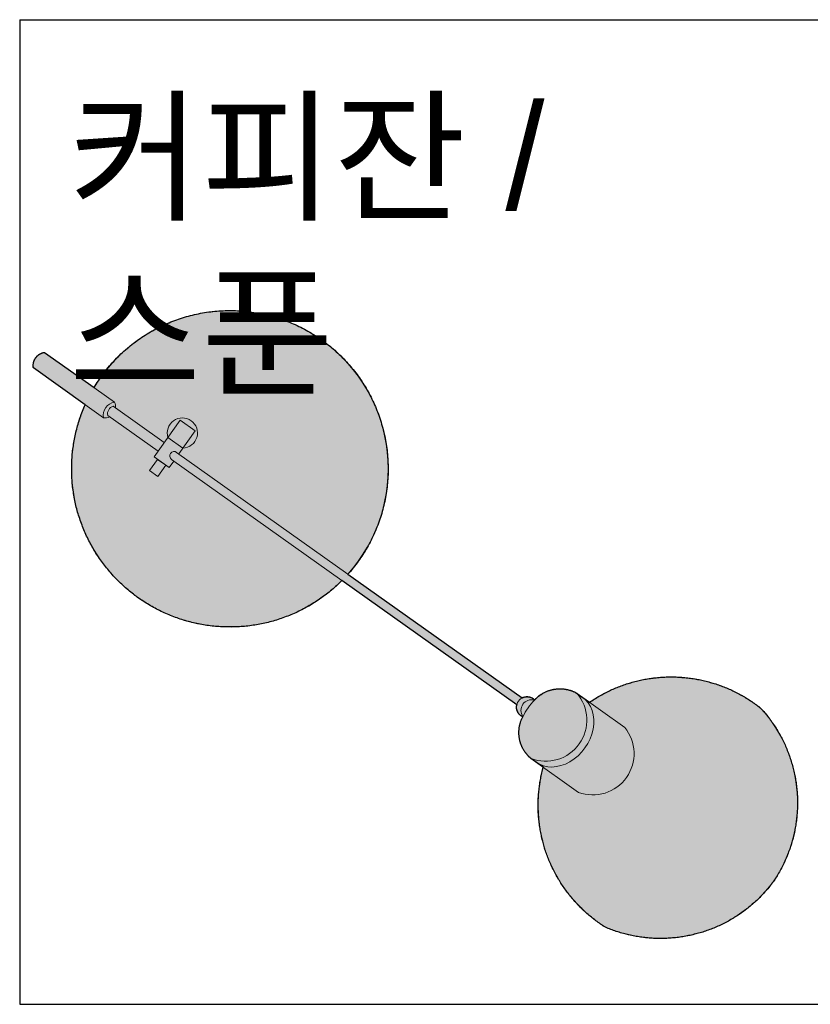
# Model space of a CAD drawing. Header units: millimetres. Extents: x 488786 to 747986, y 25193 to 95000.
# Tile 44 of 127: x 554300 to 555424, y 91100 to 92500. Entities that reach past the tile are written whole.
import ezdxf

# ---------------------------------------------------------------- set-up
doc = ezdxf.new("R2010")
doc.units = ezdxf.units.MM
for name, color, linetype in [('10. ETC', 251, 'Continuous'), ('13. TXT2', 43, 'Continuous'), ('25. 255', 255, 'Continuous'), ('6. FUR1', 181, 'Continuous')]:
    doc.layers.add(name, color=color, linetype=linetype)
doc.layers.add('7. FUR2', color=241, linetype='Continuous', lineweight=5)
doc.styles.add('YUHIHA_TEXT', font='Pretendard-Regular.ttf')

# ---------------------------------------------------------------- blocks, each defined once
blk = doc.blocks.new('YUHIHA_Accessory_CoffeeCup_Spoon_A_Plan')
at = {"layer": '25. 255', "transparency": 33554687}
blk.add_hatch(color=256, dxfattribs=at).paths.add_polyline_path([(671.7, -507.7), (671.6, -507.4), (671.5, -506.8), (671.5, -506.7), (671.5, -506.6), (671.5, -506.4), (671.4, -506), (671.4, -505.9), (671.4, -505.7), (671.3, -505.2), (671.3, -504.8), (671.3, -504.4), (671.3, -503.9), (671.4, -503.5), (671.4, -503.1), (671.4, -502.8), (671.5, -502.4), (671.6, -502), (671.6, -501.7), (671.7, -501.3), (423, -324.5), (421.2, -326.2), (419.5, -327.9), (417.7, -329.6), (415.9, -331.3), (414.1, -332.9), (412.3, -334.5), (410.5, -336.1), (408.6, -337.7), (406.7, -339.3), (404.8, -340.8), (402.9, -342.3), (401, -343.8), (399.1, -345.3), (397.1, -346.7), (395.1, -348.2), (393.2, -349.6), (391.2, -351), (389.1, -352.4), (387.1, -353.7), (385.1, -355), (383, -356.3), (380.9, -357.6), (378.8, -358.9), (376.7, -360.1), (374.6, -361.3), (372.5, -362.5), (370.4, -363.7), (368.2, -364.8), (366, -365.9), (363.9, -367), (361.7, -368.1), (359.5, -369.2), (357.3, -370.2), (355, -371.2), (352.8, -372.2), (350.6, -373.1), (348.3, -374), (346, -374.9), (343.8, -375.8), (341.5, -376.7), (339.2, -377.5), (336.9, -378.3), (334.6, -379.1), (332.3, -379.9), (329.9, -380.6), (327.6, -381.3), (325.3, -382), (322.9, -382.6), (320.6, -383.2), (318.2, -383.9), (315.8, -384.4), (313.5, -385), (311.1, -385.5), (308.7, -386), (306.3, -386.5), (303.9, -386.9), (301.5, -387.4), (299.1, -387.7), (296.7, -388.1), (294.3, -388.5), (291.9, -388.8), (289.4, -389.1), (287, -389.3), (284.6, -389.6), (282.2, -389.8), (279.7, -390), (277.3, -390.1), (274.9, -390.3), (272.4, -390.4), (270, -390.5), (267.6, -390.5), (265.1, -390.5), (262.7, -390.5), (260.3, -390.5), (257.8, -390.5), (255.4, -390.4), (252.9, -390.3), (250.5, -390.1), (248.1, -390), (245.6, -389.8), (243.2, -389.6), (240.8, -389.4), (238.4, -389.1), (235.9, -388.8), (233.5, -388.5), (231.1, -388.2), (228.7, -387.8), (226.3, -387.4), (223.9, -387), (221.5, -386.5), (219.1, -386.1), (216.7, -385.6), (214.3, -385.1), (212, -384.5), (209.6, -383.9), (207.2, -383.3), (204.9, -382.7), (202.5, -382.1), (200.2, -381.4), (197.9, -380.7), (195.5, -380), (193.2, -379.2), (190.9, -378.4), (188.6, -377.6), (186.3, -376.8), (184, -375.9), (181.7, -375.1), (179.5, -374.2), (177.2, -373.2), (175, -372.3), (172.7, -371.3), (170.5, -370.3), (168.3, -369.3), (166.1, -368.3), (163.9, -367.2), (161.7, -366.1), (159.6, -365), (157.4, -363.8), (155.3, -362.7), (153.1, -361.5), (151, -360.3), (148.9, -359), (146.8, -357.8), (144.8, -356.5), (142.7, -355.2), (140.6, -353.9), (138.6, -352.5), (136.6, -351.2), (134.6, -349.8), (132.6, -348.4), (130.6, -346.9), (128.7, -345.5), (126.7, -344), (124.8, -342.5), (122.9, -341), (121, -339.5), (119.1, -337.9), (117.3, -336.3), (115.4, -334.7), (113.6, -333.1), (111.8, -331.5), (110, -329.8), (108.2, -328.1), (106.5, -326.5), (104.8, -324.7), (103, -323), (101.3, -321.3), (99.7, -319.5), (98, -317.7), (96.4, -315.9), (94.8, -314.1), (93.1, -312.2), (91.6, -310.4), (90, -308.5), (88.5, -306.6), (87, -304.7), (85.5, -302.8), (84, -300.8), (82.5, -298.9), (81.1, -296.9), (79.7, -294.9), (78.3, -292.9), (76.9, -290.9), (75.6, -288.9), (74.3, -286.8), (72.9, -284.8), (71.7, -282.7), (70.4, -280.6), (69.2, -278.5), (68, -276.4), (66.8, -274.3), (65.6, -272.1), (64.5, -270), (63.3, -267.8), (62.2, -265.6), (61.2, -263.4), (60.1, -261.2), (59.1, -259), (58.1, -256.8), (57.1, -254.6), (56.2, -252.3), (55.2, -250.1), (54.3, -247.8), (53.5, -245.5), (52.6, -243.3), (51.8, -241), (51, -238.7), (50.2, -236.4), (49.4, -234), (48.7, -231.7), (48, -229.4), (47.3, -227), (46.7, -224.7), (46, -222.3), (45.4, -220), (44.9, -217.6), (44.3, -215.2), (43.8, -212.8), (43.3, -210.5), (42.8, -208.1), (42.4, -205.7), (42, -203.3), (41.6, -200.9), (41.2, -198.5), (40.8, -196), (40.5, -193.6), (40.2, -191.2), (40, -188.8), (39.7, -186.4), (39.5, -183.9), (39.3, -181.5), (39.2, -179.1), (39, -176.6), (38.9, -174.2), (38.9, -171.8), (38.8, -169.3), (38.8, -166.9), (38.8, -164.4), (38.8, -162), (38.8, -159.6), (38.9, -157.1), (39, -154.7), (39.2, -152.3), (39.3, -149.8), (39.5, -147.4), (39.7, -145), (40, -142.5), (40.2, -140.1), (40.5, -137.7), (40.8, -135.3), (41.2, -132.9), (41.5, -130.5), (41.9, -128.1), (42.3, -125.7), (42.8, -123.3), (43.3, -120.9), (43.7, -118.5), (44.3, -116.1), (44.8, -113.7), (45.4, -111.4), (46, -109), (46.6, -106.6), (47.3, -104.3), (47.9, -101.9), (48.7, -99.6), (49.4, -97.3), (50.1, -95), (50.9, -92.7), (51.7, -90.4), (52.5, -88.1), (53.4, -85.8), (54.3, -83.5), (55.2, -81.2), (56.1, -79), (57, -76.7), (58, -74.5), (-15.7, -22.1), (-15.7, -21.9), (-15.8, -21.4), (-15.8, -21.2), (-15.9, -20.5), (-15.9, -20), (-15.9, -19.8), (-16, -19.3), (-16, -18.6), (-15.9, -18.1), (-15.9, -17.6), (-15.9, -17.2), (-15.8, -16.7), (-15.7, -16), (-15.7, -15.8), (-15.6, -15.1), (-15.5, -14.9), (-15.3, -14.2), (-15.3, -13.9), (-15.1, -13.3), (-15, -13), (-14.9, -12.6), (-14.6, -11.9), (-14.5, -11.7), (-14.3, -11.1), (-14.2, -10.9), (-14, -10.4), (-13.7, -10), (-13.5, -9.6), (-13.3, -9.2), (-13.2, -9), (-12.9, -8.6), (-12.5, -8), (-12.3, -7.6), (-11.8, -7.1), (-11.7, -6.9), (-11.2, -6.3), (-10.8, -5.8), (-10.6, -5.6), (-10.1, -5.1), (-9.9, -5), (-9.8, -4.8), (-9.4, -4.5), (-8.9, -4.1), (-8.3, -3.6), (-8.1, -3.5), (-7.6, -3.1), (-7.2, -2.8), (-6.6, -2.4), (-6.4, -2.3), (-5.7, -2), (-5.3, -1.8), (-4.9, -1.6), (-4.5, -1.4), (-4.1, -1.2), (-3.6, -1), (-3.2, -0.8), (-2.7, -0.7), (-2.3, -0.5), (-1.8, -0.4), (-1.4, -0.3), (-0.9, -0.2), (-0.5, -0.1), (0, 0), (70.6, -50.2), (72.1, -47.7), (73.7, -45.2), (75.2, -42.7), (76.9, -40.3), (78.5, -37.9), (80.2, -35.5), (81.9, -33.1), (83.6, -30.8), (85.4, -28.4), (87.2, -26.1), (89, -23.8), (90.9, -21.6), (92.8, -19.3), (94.7, -17.1), (96.6, -14.9), (98.6, -12.8), (100.6, -10.6), (102.7, -8.5), (104.7, -6.4), (106.8, -4.4), (108.9, -2.3), (111, -0.3), (113.2, 1.6), (115.4, 3.6), (117.6, 5.5), (119.9, 7.4), (122.1, 9.2), (124.4, 11.1), (126.7, 12.9), (129, 14.6), (131.4, 16.4), (133.8, 18.1), (136.2, 19.8), (138.6, 21.4), (141, 23), (143.5, 24.6), (146, 26.1), (148.5, 27.7), (151, 29.1), (153.6, 30.6), (156.1, 32), (158.7, 33.4), (161.3, 34.7), (163.9, 36.1), (166.6, 37.3), (169.2, 38.6), (171.9, 39.8), (174.6, 41), (177.2, 42.1), (180, 43.2), (182.7, 44.3), (185.4, 45.3), (188.2, 46.3), (190.9, 47.3), (193.7, 48.2), (196.5, 49.1), (199.3, 50), (202.1, 50.8), (204.9, 51.6), (207.8, 52.3), (210.6, 53), (213.5, 53.7), (216.3, 54.4), (219.2, 55), (222, 55.5), (224.9, 56), (227.8, 56.5), (230.7, 57), (233.6, 57.4), (236.5, 57.8), (239.4, 58.1), (242.3, 58.4), (245.3, 58.6), (248.2, 58.9), (251.1, 59.1), (254, 59.2), (256.9, 59.3), (259.9, 59.4), (262.8, 59.4), (265.7, 59.4), (268.7, 59.4), (271.6, 59.3), (274.5, 59.2), (277.4, 59), (280.4, 58.8), (283.3, 58.6), (286.2, 58.3), (289.1, 58), (292, 57.6), (294.9, 57.2), (297.8, 56.8), (300.7, 56.4), (303.6, 55.9), (306.5, 55.3), (309.3, 54.7), (312.2, 54.1), (315, 53.5), (317.9, 52.8), (320.7, 52.1), (323.6, 51.3), (326.4, 50.5), (329.2, 49.7), (332, 48.8), (334.8, 47.9), (337.5, 47), (340.3, 46), (343, 45), (345.8, 43.9), (348.5, 42.8), (351.2, 41.7), (353.9, 40.6), (356.6, 39.4), (359.2, 38.1), (361.9, 36.9), (364.5, 35.6), (367.1, 34.3), (369.7, 32.9), (372.3, 31.5), (374.8, 30.1), (377.4, 28.6), (379.9, 27.1), (382.4, 25.6), (384.9, 24), (387.3, 22.4), (389.7, 20.8), (392.2, 19.2), (394.6, 17.5), (396.9, 15.8), (399.3, 14), (401.6, 12.2), (403.9, 10.4), (406.2, 8.6), (408.4, 6.7), (410.7, 4.8), (412.9, 2.9), (415, 0.9), (417.2, -1), (419.3, -3.1), (421.4, -5.1), (423.5, -7.2), (425.6, -9.3), (427.6, -11.4), (429.6, -13.5), (431.5, -15.7), (433.5, -17.9), (435.4, -20.1), (437.3, -22.4), (439.1, -24.6), (440.9, -26.9), (442.7, -29.2), (444.5, -31.6), (446.2, -33.9), (447.9, -36.3), (449.6, -38.7), (451.2, -41.2), (452.8, -43.6), (454.4, -46.1), (455.9, -48.6), (457.4, -51.1), (458.9, -53.6), (460.3, -56.2), (461.7, -58.7), (463.1, -61.3), (464.5, -63.9), (465.8, -66.5), (467, -69.2), (468.3, -71.8), (469.5, -74.5), (470.6, -77.2), (471.8, -79.9), (472.9, -82.6), (473.9, -85.3), (475, -88.1), (475.9, -90.8), (476.9, -93.6), (477.8, -96.4), (478.7, -99.2), (479.5, -102), (480.4, -104.8), (481.1, -107.6), (481.9, -110.4), (482.6, -113.3), (483.2, -116.1), (483.9, -119), (484.4, -121.9), (485, -124.7), (485.5, -127.6), (486, -130.5), (486.4, -133.4), (486.8, -136.3), (487.2, -139.2), (487.5, -142.1), (487.8, -145), (488, -148), (488.2, -150.9), (488.4, -153.8), (488.5, -156.7), (488.6, -159.6), (488.7, -162.6), (488.7, -165.5), (488.7, -168.4), (488.7, -171.4), (488.6, -174.3), (488.4, -177.2), (488.2, -180.1), (488, -183.1), (487.8, -186), (487.5, -188.9), (487.2, -191.8), (486.8, -194.7), (486.4, -197.6), (486, -200.5), (485.5, -203.4), (485, -206.3), (484.5, -209.1), (483.9, -212), (483.3, -214.9), (482.6, -217.7), (481.9, -220.6), (481.2, -223.4), (480.4, -226.2), (479.6, -229), (478.7, -231.8), (477.9, -234.6), (476.9, -237.4), (476, -240.2), (475, -242.9), (474, -245.7), (472.9, -248.4), (471.8, -251.1), (470.7, -253.8), (469.5, -256.5), (468.3, -259.2), (467.1, -261.8), (465.8, -264.5), (464.5, -267.1), (463.2, -269.7), (461.8, -272.3), (460.4, -274.9), (459, -277.4), (457.5, -279.9), (456, -282.5), (454.4, -284.9), (452.9, -287.4), (451.3, -289.9), (449.6, -292.3), (448, -294.7), (446.3, -297.1), (444.5, -299.5), (442.8, -301.8), (441, -304.1), (439.2, -306.4), (437.3, -308.7), (435.5, -310.9), (433.6, -313.2), (431.6, -315.4), (679.2, -491.4), (679.5, -491.2), (679.7, -491.1), (680.3, -490.8), (680.6, -490.7), (680.8, -490.6), (681.4, -490.4), (681.9, -490.2), (682.1, -490.1), (682.4, -490.1), (682.9, -489.9), (683.3, -489.8), (683.7, -489.8), (684.3, -489.7), (684.5, -489.7), (685, -489.6), (685.6, -489.6), (685.9, -489.5), (686.2, -489.5), (686.5, -489.5), (686.7, -489.5), (687, -489.6), (687.1, -489.6), (687.5, -489.6), (687.7, -489.6), (688.2, -489.7), (688.6, -489.7), (688.9, -489.8), (689.4, -489.9), (689.7, -489.9), (689.9, -490), (690.4, -490.1), (690.8, -490.2), (691.2, -490.3), (691.5, -490.5), (691.8, -490.6), (692.3, -490.8), (692.9, -491), (693.4, -491.3), (693.7, -491.5), (693.9, -491.6), (694.5, -491.9), (694.7, -492.1), (695.1, -492.4), (695.6, -492.7), (696, -493), (696.2, -493.2), (696.4, -493.4), (696.8, -493.8), (697, -494), (697.1, -494.1), (697.2, -494.2), (697.8, -493.4), (698.6, -492.7), (698.9, -492.3), (699.6, -491.6), (700.4, -491), (701.1, -490.3), (701.5, -490), (702.3, -489.3), (703.1, -488.7), (703.9, -488.1), (704.3, -487.8), (704.7, -487.5), (705.5, -486.9), (706.3, -486.3), (707.6, -485.5), (708.1, -485.2), (708.9, -484.7), (709.8, -484.2), (710.3, -484), (711.2, -483.5), (712.1, -483.1), (712.5, -482.9), (713.9, -482.2), (714.8, -481.9), (715.8, -481.5), (716.2, -481.3), (717.2, -481), (717.7, -480.8), (718.2, -480.7), (719.1, -480.4), (719.6, -480.2), (720.6, -479.9), (721.6, -479.7), (722.5, -479.5), (723.5, -479.3), (724, -479.2), (724.5, -479.1), (725.5, -478.9), (726, -478.8), (727, -478.7), (728, -478.6), (728.5, -478.5), (729.5, -478.4), (730, -478.4), (730.5, -478.4), (731.5, -478.3), (732, -478.3), (733.1, -478.3), (734.1, -478.3), (735.1, -478.4), (736.1, -478.4), (736.6, -478.4), (737.6, -478.5), (738.6, -478.6), (739.6, -478.8), (740.1, -478.8), (740.6, -478.9), (741.1, -479), (741.6, -479.1), (742.1, -479.2), (743.1, -479.4), (743.6, -479.5), (744.6, -479.7), (745, -479.8), (746, -480.1), (746.5, -480.2), (747.5, -480.5), (748, -480.7), (748.4, -480.8), (748.9, -481), (749.4, -481.2), (749.9, -481.3), (750.3, -481.5), (750.8, -481.7), (751.7, -482.1), (752.7, -482.5), (753.1, -482.7), (753.6, -482.9), (754.5, -483.3), (754.9, -483.6), (755.8, -484), (756.3, -484.3), (764.8, -490.3), (765.4, -490.7), (765.6, -490.9), (775, -497.6), (776.7, -496.4), (778.4, -495.3), (780.1, -494.2), (781.8, -493.1), (783.6, -492), (785.3, -490.9), (787.1, -489.9), (788.8, -488.9), (790.6, -487.9), (792.4, -486.9), (794.2, -485.9), (796, -484.9), (797.8, -484), (799.6, -483.1), (801.5, -482.2), (803.3, -481.3), (805.1, -480.4), (807, -479.6), (808.9, -478.7), (810.7, -477.9), (812.6, -477.1), (814.5, -476.4), (816.4, -475.6), (818.3, -474.9), (820.2, -474.2), (822.1, -473.5), (824.1, -472.8), (826, -472.1), (827.9, -471.5), (829.9, -470.9), (831.8, -470.3), (833.8, -469.7), (835.8, -469.1), (837.7, -468.6), (839.7, -468), (841.7, -467.5), (843.7, -467.1), (845.7, -466.6), (847.7, -466.2), (849.6, -465.7), (851.7, -465.3), (853.7, -464.9), (855.7, -464.6), (857.7, -464.2), (859.7, -463.9), (861.7, -463.6), (863.7, -463.3), (865.8, -463.1), (867.8, -462.8), (869.8, -462.6), (871.9, -462.4), (873.9, -462.2), (875.9, -462), (878, -461.9), (880, -461.8), (882, -461.7), (884.1, -461.6), (886.1, -461.5), (888.2, -461.5), (890.2, -461.5), (892.2, -461.5), (894.3, -461.5), (896.3, -461.5), (898.4, -461.6), (900.4, -461.7), (902.5, -461.8), (904.5, -461.9), (906.5, -462.1), (908.6, -462.2), (910.6, -462.4), (912.6, -462.6), (914.7, -462.8), (916.7, -463.1), (918.7, -463.3), (920.7, -463.6), (922.7, -463.9), (924.8, -464.3), (926.8, -464.6), (928.8, -465), (930.8, -465.4), (932.8, -465.8), (934.8, -466.2), (936.8, -466.6), (938.8, -467.1), (940.8, -467.6), (942.7, -468.1), (944.7, -468.6), (946.7, -469.2), (948.6, -469.7), (950.6, -470.3), (952.5, -470.9), (954.5, -471.5), (956.4, -472.2), (958.4, -472.8), (960.3, -473.5), (962.2, -474.2), (964.1, -474.9), (966, -475.7), (967.9, -476.4), (969.8, -477.2), (971.7, -478), (973.6, -478.8), (975.4, -479.6), (977.3, -480.5), (979.1, -481.3), (981, -482.2), (982.8, -483.1), (984.6, -484.1), (986.4, -485), (988.2, -486), (990, -486.9), (991.8, -487.9), (993.6, -489), (995.4, -490), (997.1, -491), (998.8, -492.1), (1000.6, -493.2), (1002.3, -494.3), (1004, -495.4), (1005.7, -496.5), (1007.4, -497.7), (1009.1, -498.8), (1010.7, -500), (1012.4, -501.2), (1014, -502.4), (1015.7, -503.7), (1017.3, -504.9), (1018.9, -506.2), (1020.3, -507.7), (1021.6, -509.3), (1023, -510.9), (1024.3, -512.5), (1025.7, -514.1), (1027, -515.7), (1028.3, -517.3), (1029.6, -519), (1030.8, -520.6), (1032.1, -522.3), (1033.3, -524), (1034.5, -525.7), (1035.7, -527.4), (1036.8, -529.1), (1038, -530.9), (1039.1, -532.6), (1040.3, -534.4), (1041.4, -536.1), (1042.4, -537.9), (1043.5, -539.7), (1044.5, -541.5), (1045.6, -543.3), (1046.6, -545.1), (1047.6, -547), (1048.5, -548.8), (1049.5, -550.7), (1050.4, -552.5), (1051.3, -554.4), (1052.2, -556.3), (1053.1, -558.2), (1053.9, -560.1), (1054.7, -562), (1055.6, -563.9), (1056.3, -565.9), (1057.1, -567.8), (1057.9, -569.7), (1058.6, -571.7), (1059.3, -573.6), (1060, -575.6), (1060.6, -577.6), (1061.3, -579.6), (1061.9, -581.6), (1062.5, -583.5), (1063.1, -585.5), (1063.7, -587.6), (1064.2, -589.6), (1064.7, -591.6), (1065.2, -593.6), (1065.7, -595.6), (1066.2, -597.7), (1066.6, -599.7), (1067, -601.7), (1067.4, -603.8), (1067.8, -605.8), (1068.1, -607.9), (1068.5, -609.9), (1068.8, -612), (1069.1, -614.1), (1069.3, -616.1), (1069.6, -618.2), (1069.8, -620.3), (1070, -622.3), (1070.2, -624.4), (1070.3, -626.5), (1070.5, -628.6), (1070.6, -630.7), (1070.7, -632.7), (1070.8, -634.8), (1070.8, -636.9), (1070.8, -639), (1070.8, -641.1), (1070.8, -643.1), (1070.8, -645.2), (1070.7, -647.3), (1070.6, -649.4), (1070.5, -651.5), (1070.4, -653.6), (1070.3, -655.6), (1070.1, -657.7), (1069.9, -659.8), (1069.7, -661.8), (1069.5, -663.9), (1069.2, -666), (1068.9, -668.1), (1068.6, -670.1), (1068.3, -672.2), (1068, -674.2), (1067.6, -676.3), (1067.2, -678.3), (1066.8, -680.4), (1066.4, -682.4), (1066, -684.4), (1065.5, -686.5), (1065, -688.5), (1064.5, -690.5), (1064, -692.5), (1063.4, -694.5), (1062.8, -696.5), (1062.2, -698.5), (1061.6, -700.5), (1061, -702.5), (1060.3, -704.5), (1059.7, -706.5), (1059, -708.4), (1058.2, -710.4), (1057.5, -712.3), (1056.7, -714.3), (1056, -716.2), (1055.2, -718.1), (1054.3, -720), (1053.5, -721.9), (1052.6, -723.8), (1051.8, -725.7), (1050.9, -727.6), (1050, -729.5), (1049, -731.3), (1048.1, -733.2), (1047.1, -735), (1046.1, -736.9), (1045.1, -738.7), (1044, -740.5), (1043, -742.3), (1041.9, -744.1), (1040.8, -745.8), (1039.7, -747.6), (1038.6, -749.4), (1037.5, -751.1), (1036.3, -752.8), (1035, -754.5), (1033.8, -756.2), (1032.5, -757.8), (1031.2, -759.4), (1029.9, -761), (1028.5, -762.6), (1027.2, -764.2), (1025.8, -765.8), (1024.4, -767.3), (1023, -768.9), (1021.6, -770.4), (1020.2, -771.9), (1018.7, -773.4), (1017.3, -774.9), (1015.8, -776.4), (1014.3, -777.8), (1012.8, -779.2), (1011.2, -780.7), (1009.7, -782.1), (1008.1, -783.4), (1006.6, -784.8), (1005, -786.2), (1003.4, -787.5), (1001.8, -788.8), (1000.2, -790.1), (998.5, -791.4), (996.9, -792.7), (995.2, -793.9), (993.5, -795.2), (991.8, -796.4), (990.1, -797.6), (988.4, -798.8), (986.7, -799.9), (985, -801.1), (983.2, -802.2), (981.4, -803.3), (979.7, -804.4), (977.9, -805.5), (976.1, -806.5), (974.3, -807.6), (972.5, -808.6), (970.6, -809.6), (968.8, -810.6), (966.9, -811.5), (965.1, -812.5), (963.2, -813.4), (961.3, -814.3), (959.4, -815.2), (957.6, -816), (955.6, -816.9), (953.7, -817.7), (951.8, -818.5), (949.9, -819.3), (947.9, -820), (946, -820.8), (944, -821.5), (942.1, -822.2), (940.1, -822.9), (938.1, -823.5), (936.1, -824.2), (934.2, -824.8), (932.2, -825.4), (930.2, -825.9), (928.1, -826.5), (926.1, -827), (924.1, -827.5), (922.1, -828), (920.1, -828.5), (918, -829), (916, -829.4), (913.9, -829.8), (911.9, -830.2), (909.9, -830.5), (907.8, -830.9), (905.7, -831.2), (903.7, -831.5), (901.6, -831.8), (899.5, -832), (897.5, -832.3), (895.4, -832.5), (893.3, -832.7), (891.3, -832.8), (889.2, -833), (887.1, -833.1), (885, -833.2), (882.9, -833.3), (880.9, -833.4), (878.8, -833.4), (876.7, -833.4), (874.6, -833.4), (872.5, -833.4), (870.4, -833.3), (868.4, -833.3), (866.3, -833.2), (864.2, -833.1), (862.1, -832.9), (860, -832.8), (858, -832.6), (855.9, -832.4), (853.8, -832.2), (851.8, -831.9), (849.7, -831.7), (847.6, -831.4), (845.6, -831.1), (843.5, -830.8), (841.4, -830.4), (839.4, -830), (837.4, -829.6), (835.3, -829.2), (833.3, -828.8), (831.2, -828.3), (829.2, -827.9), (827.2, -827.4), (825.2, -826.8), (823.2, -826.3), (821.2, -825.7), (819.2, -825.2), (817.2, -824.6), (815.2, -823.9), (813.2, -823.3), (811.2, -822.6), (809.3, -821.9), (807.3, -821.2), (805.3, -820.5), (803.4, -819.8), (801.5, -819), (799.5, -818.2), (797.6, -817.4), (795.9, -816.3), (794.2, -815.2), (792.5, -814), (790.8, -812.9), (789.1, -811.7), (787.5, -810.5), (785.8, -809.3), (784.2, -808.1), (782.5, -806.9), (780.9, -805.7), (779.3, -804.4), (777.7, -803.1), (776.1, -801.8), (774.6, -800.5), (773, -799.2), (771.5, -797.8), (770, -796.5), (768.4, -795.1), (766.9, -793.7), (765.5, -792.3), (764, -790.9), (762.5, -789.5), (761.1, -788), (759.7, -786.6), (758.3, -785.1), (756.9, -783.6), (755.5, -782.1), (754.1, -780.6), (752.8, -779), (751.4, -777.5), (750.1, -775.9), (748.8, -774.4), (747.5, -772.8), (746.2, -771.2), (745, -769.6), (743.7, -768), (742.5, -766.3), (741.3, -764.7), (740.1, -763), (738.9, -761.4), (737.8, -759.7), (736.6, -758), (735.5, -756.3), (734.4, -754.6), (733.3, -752.8), (732.2, -751.1), (731.2, -749.4), (730.1, -747.6), (729.1, -745.8), (728.1, -744.1), (727.1, -742.3), (726.1, -740.5), (725.2, -738.7), (724.2, -736.9), (723.3, -735), (722.4, -733.2), (721.6, -731.4), (720.7, -729.5), (719.9, -727.6), (719, -725.8), (718.2, -723.9), (717.4, -722), (716.7, -720.1), (715.9, -718.2), (715.2, -716.3), (714.5, -714.4), (713.8, -712.5), (713.1, -710.5), (712.5, -708.6), (711.8, -706.7), (711.2, -704.7), (710.6, -702.8), (710.1, -700.8), (709.5, -698.8), (709, -696.9), (708.5, -694.9), (708, -692.9), (707.5, -690.9), (707, -688.9), (706.6, -686.9), (706.2, -684.9), (705.8, -682.9), (705.4, -680.9), (705, -678.9), (704.7, -676.9), (704.4, -674.9), (704.1, -672.9), (703.8, -670.8), (703.6, -668.8), (703.3, -666.8), (703.1, -664.8), (702.9, -662.7), (702.7, -660.7), (702.6, -658.7), (702.4, -656.6), (702.3, -654.6), (702.2, -652.5), (702.2, -650.5), (702.1, -648.5), (702.1, -646.4), (702.1, -644.4), (702.1, -642.3), (702.1, -640.3), (702.2, -638.2), (702.2, -636.2), (702.3, -634.2), (702.4, -632.1), (702.5, -630.1), (702.7, -628.1), (702.9, -626), (703.1, -624), (703.3, -622), (703.5, -619.9), (703.8, -617.9), (704, -615.9), (704.3, -613.9), (704.6, -611.8), (705, -609.8), (705.3, -607.8), (705.7, -605.8), (706.1, -603.8), (706.5, -601.8), (706.9, -599.8), (707.4, -597.8), (707.9, -595.8), (708.3, -593.8), (708.9, -591.9), (709.4, -589.9), (691.6, -577.3), (691.3, -577), (690.5, -576.3), (689.8, -575.6), (689.4, -575.2), (689, -574.9), (688.3, -574.2), (687.6, -573.4), (686.9, -572.7), (686.6, -572.3), (685.9, -571.5), (685, -570.4), (684.3, -569.6), (683.4, -568.3), (683.2, -567.9), (682.6, -567.1), (682.3, -566.6), (681.8, -565.8), (681.2, -564.9), (681, -564.5), (680.7, -564), (680.5, -563.6), (680, -562.7), (679.8, -562.2), (679.6, -561.8), (679.3, -561.3), (679.1, -560.9), (678.7, -559.9), (678.3, -559), (678.1, -558.5), (677.9, -558.1), (677.6, -557.1), (677.2, -556.1), (677.1, -555.7), (676.8, -554.7), (676.6, -554.2), (676.4, -553.2), (676.2, -552.7), (676, -551.8), (675.9, -551.3), (675.7, -550.3), (675.5, -549.3), (675.4, -548.8), (675.2, -547.8), (675.1, -547.3), (675, -546.3), (675, -545.8), (674.9, -544.7), (674.8, -543.7), (674.7, -543.2), (674.7, -542.2), (674.7, -541.2), (674.7, -540.2), (674.7, -539.2), (674.7, -538.7), (674.8, -537.7), (674.9, -536.6), (674.9, -536.1), (675, -535.1), (675.1, -534.1), (675.2, -533.6), (675.3, -533.1), (675.5, -532.1), (675.5, -531.6), (675.7, -530.6), (675.9, -530.1), (676.1, -529.1), (676.4, -528.1), (676.5, -527.7), (676.6, -527.2), (676.8, -526.7), (676.9, -526.2), (677.2, -525.2), (677.6, -524.3), (677.9, -523.3), (678.1, -522.9), (678.5, -521.9), (679.1, -520.5), (679.3, -520.1), (679.8, -519.2), (680.3, -518.3), (679.8, -518), (679.5, -517.9), (679.1, -517.7), (678.9, -517.5), (678.4, -517.3), (678.2, -517.2), (677.9, -516.9), (677.4, -516.6), (677.1, -516.3), (676.7, -516), (676.2, -515.6), (675.9, -515.3), (675.7, -515.1), (675.3, -514.7), (675, -514.4), (674.7, -514), (674.5, -513.7), (674.1, -513.3), (674, -513.1), (673.7, -512.7), (673.4, -512.2), (673.2, -511.7), (673, -511.3), (672.8, -511), (672.6, -510.6), (672.5, -510.2), (672.3, -509.9), (672.2, -509.4), (672, -509), (671.9, -508.6), (671.8, -508.2)], is_closed=False, flags=16)
at = {"layer": '6. FUR1'}
blk.add_lwpolyline([(671.7, -507.7), (671.6, -507.4), (671.5, -506.8), (671.5, -506.7), (671.5, -506.6), (671.5, -506.4), (671.4, -506), (671.4, -505.9), (671.4, -505.7), (671.3, -505.2), (671.3, -504.8), (671.3, -504.4), (671.3, -503.9), (671.4, -503.5), (671.4, -503.1), (671.4, -502.8), (671.5, -502.4), (671.6, -502), (671.6, -501.7), (671.7, -501.3), (423, -324.5), (421.2, -326.2), (419.5, -327.9), (417.7, -329.6), (415.9, -331.3), (414.1, -332.9), (412.3, -334.5), (410.5, -336.1), (408.6, -337.7), (406.7, -339.3), (404.8, -340.8), (402.9, -342.3), (401, -343.8), (399.1, -345.3), (397.1, -346.7), (395.1, -348.2), (393.2, -349.6), (391.2, -351), (389.1, -352.4), (387.1, -353.7), (385.1, -355), (383, -356.3), (380.9, -357.6), (378.8, -358.9), (376.7, -360.1), (374.6, -361.3), (372.5, -362.5), (370.4, -363.7), (368.2, -364.8), (366, -365.9), (363.9, -367), (361.7, -368.1), (359.5, -369.2), (357.3, -370.2), (355, -371.2), (352.8, -372.2), (350.6, -373.1), (348.3, -374), (346, -374.9), (343.8, -375.8), (341.5, -376.7), (339.2, -377.5), (336.9, -378.3), (334.6, -379.1), (332.3, -379.9), (329.9, -380.6), (327.6, -381.3), (325.3, -382), (322.9, -382.6), (320.6, -383.2), (318.2, -383.9), (315.8, -384.4), (313.5, -385), (311.1, -385.5), (308.7, -386), (306.3, -386.5), (303.9, -386.9), (301.5, -387.4), (299.1, -387.7), (296.7, -388.1), (294.3, -388.5), (291.9, -388.8), (289.4, -389.1), (287, -389.3), (284.6, -389.6), (282.2, -389.8), (279.7, -390), (277.3, -390.1), (274.9, -390.3), (272.4, -390.4), (270, -390.5), (267.6, -390.5), (265.1, -390.5), (262.7, -390.5), (260.3, -390.5), (257.8, -390.5), (255.4, -390.4), (252.9, -390.3), (250.5, -390.1), (248.1, -390), (245.6, -389.8), (243.2, -389.6), (240.8, -389.4), (238.4, -389.1), (235.9, -388.8), (233.5, -388.5), (231.1, -388.2), (228.7, -387.8), (226.3, -387.4), (223.9, -387), (221.5, -386.5), (219.1, -386.1), (216.7, -385.6), (214.3, -385.1), (212, -384.5), (209.6, -383.9), (207.2, -383.3), (204.9, -382.7), (202.5, -382.1), (200.2, -381.4), (197.9, -380.7), (195.5, -380), (193.2, -379.2), (190.9, -378.4), (188.6, -377.6), (186.3, -376.8), (184, -375.9), (181.7, -375.1), (179.5, -374.2), (177.2, -373.2), (175, -372.3), (172.7, -371.3), (170.5, -370.3), (168.3, -369.3), (166.1, -368.3), (163.9, -367.2), (161.7, -366.1), (159.6, -365), (157.4, -363.8), (155.3, -362.7), (153.1, -361.5), (151, -360.3), (148.9, -359), (146.8, -357.8), (144.8, -356.5), (142.7, -355.2), (140.6, -353.9), (138.6, -352.5), (136.6, -351.2), (134.6, -349.8), (132.6, -348.4), (130.6, -346.9), (128.7, -345.5), (126.7, -344), (124.8, -342.5), (122.9, -341), (121, -339.5), (119.1, -337.9), (117.3, -336.3), (115.4, -334.7), (113.6, -333.1), (111.8, -331.5), (110, -329.8), (108.2, -328.1), (106.5, -326.5), (104.8, -324.7), (103, -323), (101.3, -321.3), (99.7, -319.5), (98, -317.7), (96.4, -315.9), (94.8, -314.1), (93.1, -312.2), (91.6, -310.4), (90, -308.5), (88.5, -306.6), (87, -304.7), (85.5, -302.8), (84, -300.8), (82.5, -298.9), (81.1, -296.9), (79.7, -294.9), (78.3, -292.9), (76.9, -290.9), (75.6, -288.9), (74.3, -286.8), (72.9, -284.8), (71.7, -282.7), (70.4, -280.6), (69.2, -278.5), (68, -276.4), (66.8, -274.3), (65.6, -272.1), (64.5, -270), (63.3, -267.8), (62.2, -265.6), (61.2, -263.4), (60.1, -261.2), (59.1, -259), (58.1, -256.8), (57.1, -254.6), (56.2, -252.3), (55.2, -250.1), (54.3, -247.8), (53.5, -245.5), (52.6, -243.3), (51.8, -241), (51, -238.7), (50.2, -236.4), (49.4, -234), (48.7, -231.7), (48, -229.4), (47.3, -227), (46.7, -224.7), (46, -222.3), (45.4, -220), (44.9, -217.6), (44.3, -215.2), (43.8, -212.8), (43.3, -210.5), (42.8, -208.1), (42.4, -205.7), (42, -203.3), (41.6, -200.9), (41.2, -198.5), (40.8, -196), (40.5, -193.6), (40.2, -191.2), (40, -188.8), (39.7, -186.4), (39.5, -183.9), (39.3, -181.5), (39.2, -179.1), (39, -176.6), (38.9, -174.2), (38.9, -171.8), (38.8, -169.3), (38.8, -166.9), (38.8, -164.4), (38.8, -162), (38.8, -159.6), (38.9, -157.1), (39, -154.7), (39.2, -152.3), (39.3, -149.8), (39.5, -147.4), (39.7, -145), (40, -142.5), (40.2, -140.1), (40.5, -137.7), (40.8, -135.3), (41.2, -132.9), (41.5, -130.5), (41.9, -128.1), (42.3, -125.7), (42.8, -123.3), (43.3, -120.9), (43.7, -118.5), (44.3, -116.1), (44.8, -113.7), (45.4, -111.4), (46, -109), (46.6, -106.6), (47.3, -104.3), (47.9, -101.9), (48.7, -99.6), (49.4, -97.3), (50.1, -95), (50.9, -92.7), (51.7, -90.4), (52.5, -88.1), (53.4, -85.8), (54.3, -83.5), (55.2, -81.2), (56.1, -79), (57, -76.7), (58, -74.5), (-15.7, -22.1), (-15.7, -21.9), (-15.8, -21.4), (-15.8, -21.2), (-15.9, -20.5), (-15.9, -20), (-15.9, -19.8), (-16, -19.3), (-16, -18.6), (-15.9, -18.1), (-15.9, -17.6), (-15.9, -17.2), (-15.8, -16.7), (-15.7, -16), (-15.7, -15.8), (-15.6, -15.1), (-15.5, -14.9), (-15.3, -14.2), (-15.3, -13.9), (-15.1, -13.3), (-15, -13), (-14.9, -12.6), (-14.6, -11.9), (-14.5, -11.7), (-14.3, -11.1), (-14.2, -10.9), (-14, -10.4), (-13.7, -10), (-13.5, -9.6), (-13.3, -9.2), (-13.2, -9), (-12.9, -8.6), (-12.5, -8), (-12.3, -7.6), (-11.8, -7.1), (-11.7, -6.9), (-11.2, -6.3), (-10.8, -5.8), (-10.6, -5.6), (-10.1, -5.1), (-9.9, -5), (-9.8, -4.8), (-9.4, -4.5), (-8.9, -4.1), (-8.3, -3.6), (-8.1, -3.5), (-7.6, -3.1), (-7.2, -2.8), (-6.6, -2.4), (-6.4, -2.3), (-5.7, -2), (-5.3, -1.8), (-4.9, -1.6), (-4.5, -1.4), (-4.1, -1.2), (-3.6, -1), (-3.2, -0.8), (-2.7, -0.7), (-2.3, -0.5), (-1.8, -0.4), (-1.4, -0.3), (-0.9, -0.2), (-0.5, -0.1), (0, 0), (70.6, -50.2), (72.1, -47.7), (73.7, -45.2), (75.2, -42.7), (76.9, -40.3), (78.5, -37.9), (80.2, -35.5), (81.9, -33.1), (83.6, -30.8), (85.4, -28.4), (87.2, -26.1), (89, -23.8), (90.9, -21.6), (92.8, -19.3), (94.7, -17.1), (96.6, -14.9), (98.6, -12.8), (100.6, -10.6), (102.7, -8.5), (104.7, -6.4), (106.8, -4.4), (108.9, -2.3), (111, -0.3), (113.2, 1.6), (115.4, 3.6), (117.6, 5.5), (119.9, 7.4), (122.1, 9.2), (124.4, 11.1), (126.7, 12.9), (129, 14.6), (131.4, 16.4), (133.8, 18.1), (136.2, 19.8), (138.6, 21.4), (141, 23), (143.5, 24.6), (146, 26.1), (148.5, 27.7), (151, 29.1), (153.6, 30.6), (156.1, 32), (158.7, 33.4), (161.3, 34.7), (163.9, 36.1), (166.6, 37.3), (169.2, 38.6), (171.9, 39.8), (174.6, 41), (177.2, 42.1), (180, 43.2), (182.7, 44.3), (185.4, 45.3), (188.2, 46.3), (190.9, 47.3), (193.7, 48.2), (196.5, 49.1), (199.3, 50), (202.1, 50.8), (204.9, 51.6), (207.8, 52.3), (210.6, 53), (213.5, 53.7), (216.3, 54.4), (219.2, 55), (222, 55.5), (224.9, 56), (227.8, 56.5), (230.7, 57), (233.6, 57.4), (236.5, 57.8), (239.4, 58.1), (242.3, 58.4), (245.3, 58.6), (248.2, 58.9), (251.1, 59.1), (254, 59.2), (256.9, 59.3), (259.9, 59.4), (262.8, 59.4), (265.7, 59.4), (268.7, 59.4), (271.6, 59.3), (274.5, 59.2), (277.4, 59), (280.4, 58.8), (283.3, 58.6), (286.2, 58.3), (289.1, 58), (292, 57.6), (294.9, 57.2), (297.8, 56.8), (300.7, 56.4), (303.6, 55.9), (306.5, 55.3), (309.3, 54.7), (312.2, 54.1), (315, 53.5), (317.9, 52.8), (320.7, 52.1), (323.6, 51.3), (326.4, 50.5), (329.2, 49.7), (332, 48.8), (334.8, 47.9), (337.5, 47), (340.3, 46), (343, 45), (345.8, 43.9), (348.5, 42.8), (351.2, 41.7), (353.9, 40.6), (356.6, 39.4), (359.2, 38.1), (361.9, 36.9), (364.5, 35.6), (367.1, 34.3), (369.7, 32.9), (372.3, 31.5), (374.8, 30.1), (377.4, 28.6), (379.9, 27.1), (382.4, 25.6), (384.9, 24), (387.3, 22.4), (389.7, 20.8), (392.2, 19.2), (394.6, 17.5), (396.9, 15.8), (399.3, 14), (401.6, 12.2), (403.9, 10.4), (406.2, 8.6), (408.4, 6.7), (410.7, 4.8), (412.9, 2.9), (415, 0.9), (417.2, -1), (419.3, -3.1), (421.4, -5.1), (423.5, -7.2), (425.6, -9.3), (427.6, -11.4), (429.6, -13.5), (431.5, -15.7), (433.5, -17.9), (435.4, -20.1), (437.3, -22.4), (439.1, -24.6), (440.9, -26.9), (442.7, -29.2), (444.5, -31.6), (446.2, -33.9), (447.9, -36.3), (449.6, -38.7), (451.2, -41.2), (452.8, -43.6), (454.4, -46.1), (455.9, -48.6), (457.4, -51.1), (458.9, -53.6), (460.3, -56.2), (461.7, -58.7), (463.1, -61.3), (464.5, -63.9), (465.8, -66.5), (467, -69.2), (468.3, -71.8), (469.5, -74.5), (470.6, -77.2), (471.8, -79.9), (472.9, -82.6), (473.9, -85.3), (475, -88.1), (475.9, -90.8), (476.9, -93.6), (477.8, -96.4), (478.7, -99.2), (479.5, -102), (480.4, -104.8), (481.1, -107.6), (481.9, -110.4), (482.6, -113.3), (483.2, -116.1), (483.9, -119), (484.4, -121.9), (485, -124.7), (485.5, -127.6), (486, -130.5), (486.4, -133.4), (486.8, -136.3), (487.2, -139.2), (487.5, -142.1), (487.8, -145), (488, -148), (488.2, -150.9), (488.4, -153.8), (488.5, -156.7), (488.6, -159.6), (488.7, -162.6), (488.7, -165.5), (488.7, -168.4), (488.7, -171.4), (488.6, -174.3), (488.4, -177.2), (488.2, -180.1), (488, -183.1), (487.8, -186), (487.5, -188.9), (487.2, -191.8), (486.8, -194.7), (486.4, -197.6), (486, -200.5), (485.5, -203.4), (485, -206.3), (484.5, -209.1), (483.9, -212), (483.3, -214.9), (482.6, -217.7), (481.9, -220.6), (481.2, -223.4), (480.4, -226.2), (479.6, -229), (478.7, -231.8), (477.9, -234.6), (476.9, -237.4), (476, -240.2), (475, -242.9), (474, -245.7), (472.9, -248.4), (471.8, -251.1), (470.7, -253.8), (469.5, -256.5), (468.3, -259.2), (467.1, -261.8), (465.8, -264.5), (464.5, -267.1), (463.2, -269.7), (461.8, -272.3), (460.4, -274.9), (459, -277.4), (457.5, -279.9), (456, -282.5), (454.4, -284.9), (452.9, -287.4), (451.3, -289.9), (449.6, -292.3), (448, -294.7), (446.3, -297.1), (444.5, -299.5), (442.8, -301.8), (441, -304.1), (439.2, -306.4), (437.3, -308.7), (435.5, -310.9), (433.6, -313.2), (431.6, -315.4), (679.2, -491.4), (679.5, -491.2), (679.7, -491.1), (680.3, -490.8), (680.6, -490.7), (680.8, -490.6), (681.4, -490.4), (681.9, -490.2), (682.1, -490.1), (682.4, -490.1), (682.9, -489.9), (683.3, -489.8), (683.7, -489.8), (684.3, -489.7), (684.5, -489.7), (685, -489.6), (685.6, -489.6), (685.9, -489.5), (686.2, -489.5), (686.5, -489.5), (686.7, -489.5), (687, -489.6), (687.1, -489.6), (687.5, -489.6), (687.7, -489.6), (688.2, -489.7), (688.6, -489.7), (688.9, -489.8), (689.4, -489.9), (689.7, -489.9), (689.9, -490), (690.4, -490.1), (690.8, -490.2), (691.2, -490.3), (691.5, -490.5), (691.8, -490.6), (692.3, -490.8), (692.9, -491), (693.4, -491.3), (693.7, -491.5), (693.9, -491.6), (694.5, -491.9), (694.7, -492.1), (695.1, -492.4), (695.6, -492.7), (696, -493), (696.2, -493.2), (696.4, -493.4), (696.8, -493.8), (697, -494), (697.1, -494.1), (697.2, -494.2), (697.8, -493.4), (698.6, -492.7), (698.9, -492.3), (699.6, -491.6), (700.4, -491), (701.1, -490.3), (701.5, -490), (702.3, -489.3), (703.1, -488.7), (703.9, -488.1), (704.3, -487.8), (704.7, -487.5), (705.5, -486.9), (706.3, -486.3), (707.6, -485.5), (708.1, -485.2), (708.9, -484.7), (709.8, -484.2), (710.3, -484), (711.2, -483.5), (712.1, -483.1), (712.5, -482.9), (713.9, -482.2), (714.8, -481.9), (715.8, -481.5), (716.2, -481.3), (717.2, -481), (717.7, -480.8), (718.2, -480.7), (719.1, -480.4), (719.6, -480.2), (720.6, -479.9), (721.6, -479.7), (722.5, -479.5), (723.5, -479.3), (724, -479.2), (724.5, -479.1), (725.5, -478.9), (726, -478.8), (727, -478.7), (728, -478.6), (728.5, -478.5), (729.5, -478.4), (730, -478.4), (730.5, -478.4), (731.5, -478.3), (732, -478.3), (733.1, -478.3), (734.1, -478.3), (735.1, -478.4), (736.1, -478.4), (736.6, -478.4), (737.6, -478.5), (738.6, -478.6), (739.6, -478.8), (740.1, -478.8), (740.6, -478.9), (741.1, -479), (741.6, -479.1), (742.1, -479.2), (743.1, -479.4), (743.6, -479.5), (744.6, -479.7), (745, -479.8), (746, -480.1), (746.5, -480.2), (747.5, -480.5), (748, -480.7), (748.4, -480.8), (748.9, -481), (749.4, -481.2), (749.9, -481.3), (750.3, -481.5), (750.8, -481.7), (751.7, -482.1), (752.7, -482.5), (753.1, -482.7), (753.6, -482.9), (754.5, -483.3), (754.9, -483.6), (755.8, -484), (756.3, -484.3), (764.8, -490.3), (765.4, -490.7), (765.6, -490.9), (775, -497.6), (776.7, -496.4), (778.4, -495.3), (780.1, -494.2), (781.8, -493.1), (783.6, -492), (785.3, -490.9), (787.1, -489.9), (788.8, -488.9), (790.6, -487.9), (792.4, -486.9), (794.2, -485.9), (796, -484.9), (797.8, -484), (799.6, -483.1), (801.5, -482.2), (803.3, -481.3), (805.1, -480.4), (807, -479.6), (808.9, -478.7), (810.7, -477.9), (812.6, -477.1), (814.5, -476.4), (816.4, -475.6), (818.3, -474.9), (820.2, -474.2), (822.1, -473.5), (824.1, -472.8), (826, -472.1), (827.9, -471.5), (829.9, -470.9), (831.8, -470.3), (833.8, -469.7), (835.8, -469.1), (837.7, -468.6), (839.7, -468), (841.7, -467.5), (843.7, -467.1), (845.7, -466.6), (847.7, -466.2), (849.6, -465.7), (851.7, -465.3), (853.7, -464.9), (855.7, -464.6), (857.7, -464.2), (859.7, -463.9), (861.7, -463.6), (863.7, -463.3), (865.8, -463.1), (867.8, -462.8), (869.8, -462.6), (871.9, -462.4), (873.9, -462.2), (875.9, -462), (878, -461.9), (880, -461.8), (882, -461.7), (884.1, -461.6), (886.1, -461.5), (888.2, -461.5), (890.2, -461.5), (892.2, -461.5), (894.3, -461.5), (896.3, -461.5), (898.4, -461.6), (900.4, -461.7), (902.5, -461.8), (904.5, -461.9), (906.5, -462.1), (908.6, -462.2), (910.6, -462.4), (912.6, -462.6), (914.7, -462.8), (916.7, -463.1), (918.7, -463.3), (920.7, -463.6), (922.7, -463.9), (924.8, -464.3), (926.8, -464.6), (928.8, -465), (930.8, -465.4), (932.8, -465.8), (934.8, -466.2), (936.8, -466.6), (938.8, -467.1), (940.8, -467.6), (942.7, -468.1), (944.7, -468.6), (946.7, -469.2), (948.6, -469.7), (950.6, -470.3), (952.5, -470.9), (954.5, -471.5), (956.4, -472.2), (958.4, -472.8), (960.3, -473.5), (962.2, -474.2), (964.1, -474.9), (966, -475.7), (967.9, -476.4), (969.8, -477.2), (971.7, -478), (973.6, -478.8), (975.4, -479.6), (977.3, -480.5), (979.1, -481.3), (981, -482.2), (982.8, -483.1), (984.6, -484.1), (986.4, -485), (988.2, -486), (990, -486.9), (991.8, -487.9), (993.6, -489), (995.4, -490), (997.1, -491), (998.8, -492.1), (1000.6, -493.2), (1002.3, -494.3), (1004, -495.4), (1005.7, -496.5), (1007.4, -497.7), (1009.1, -498.8), (1010.7, -500), (1012.4, -501.2), (1014, -502.4), (1015.7, -503.7), (1017.3, -504.9), (1018.9, -506.2), (1020.3, -507.7), (1021.6, -509.3), (1023, -510.9), (1024.3, -512.5), (1025.7, -514.1), (1027, -515.7), (1028.3, -517.3), (1029.6, -519), (1030.8, -520.6), (1032.1, -522.3), (1033.3, -524), (1034.5, -525.7), (1035.7, -527.4), (1036.8, -529.1), (1038, -530.9), (1039.1, -532.6), (1040.3, -534.4), (1041.4, -536.1), (1042.4, -537.9), (1043.5, -539.7), (1044.5, -541.5), (1045.6, -543.3), (1046.6, -545.1), (1047.6, -547), (1048.5, -548.8), (1049.5, -550.7), (1050.4, -552.5), (1051.3, -554.4), (1052.2, -556.3), (1053.1, -558.2), (1053.9, -560.1), (1054.7, -562), (1055.6, -563.9), (1056.3, -565.9), (1057.1, -567.8), (1057.9, -569.7), (1058.6, -571.7), (1059.3, -573.6), (1060, -575.6), (1060.6, -577.6), (1061.3, -579.6), (1061.9, -581.6), (1062.5, -583.5), (1063.1, -585.5), (1063.7, -587.6), (1064.2, -589.6), (1064.7, -591.6), (1065.2, -593.6), (1065.7, -595.6), (1066.2, -597.7), (1066.6, -599.7), (1067, -601.7), (1067.4, -603.8), (1067.8, -605.8), (1068.1, -607.9), (1068.5, -609.9), (1068.8, -612), (1069.1, -614.1), (1069.3, -616.1), (1069.6, -618.2), (1069.8, -620.3), (1070, -622.3), (1070.2, -624.4), (1070.3, -626.5), (1070.5, -628.6), (1070.6, -630.7), (1070.7, -632.7), (1070.8, -634.8), (1070.8, -636.9), (1070.8, -639), (1070.8, -641.1), (1070.8, -643.1), (1070.8, -645.2), (1070.7, -647.3), (1070.6, -649.4), (1070.5, -651.5), (1070.4, -653.6), (1070.3, -655.6), (1070.1, -657.7), (1069.9, -659.8), (1069.7, -661.8), (1069.5, -663.9), (1069.2, -666), (1068.9, -668.1), (1068.6, -670.1), (1068.3, -672.2), (1068, -674.2), (1067.6, -676.3), (1067.2, -678.3), (1066.8, -680.4), (1066.4, -682.4), (1066, -684.4), (1065.5, -686.5), (1065, -688.5), (1064.5, -690.5), (1064, -692.5), (1063.4, -694.5), (1062.8, -696.5), (1062.2, -698.5), (1061.6, -700.5), (1061, -702.5), (1060.3, -704.5), (1059.7, -706.5), (1059, -708.4), (1058.2, -710.4), (1057.5, -712.3), (1056.7, -714.3), (1056, -716.2), (1055.2, -718.1), (1054.3, -720), (1053.5, -721.9), (1052.6, -723.8), (1051.8, -725.7), (1050.9, -727.6), (1050, -729.5), (1049, -731.3), (1048.1, -733.2), (1047.1, -735), (1046.1, -736.9), (1045.1, -738.7), (1044, -740.5), (1043, -742.3), (1041.9, -744.1), (1040.8, -745.8), (1039.7, -747.6), (1038.6, -749.4), (1037.5, -751.1), (1036.3, -752.8), (1035, -754.5), (1033.8, -756.2), (1032.5, -757.8), (1031.2, -759.4), (1029.9, -761), (1028.5, -762.6), (1027.2, -764.2), (1025.8, -765.8), (1024.4, -767.3), (1023, -768.9), (1021.6, -770.4), (1020.2, -771.9), (1018.7, -773.4), (1017.3, -774.9), (1015.8, -776.4), (1014.3, -777.8), (1012.8, -779.2), (1011.2, -780.7), (1009.7, -782.1), (1008.1, -783.4), (1006.6, -784.8), (1005, -786.2), (1003.4, -787.5), (1001.8, -788.8), (1000.2, -790.1), (998.5, -791.4), (996.9, -792.7), (995.2, -793.9), (993.5, -795.2), (991.8, -796.4), (990.1, -797.6), (988.4, -798.8), (986.7, -799.9), (985, -801.1), (983.2, -802.2), (981.4, -803.3), (979.7, -804.4), (977.9, -805.5), (976.1, -806.5), (974.3, -807.6), (972.5, -808.6), (970.6, -809.6), (968.8, -810.6), (966.9, -811.5), (965.1, -812.5), (963.2, -813.4), (961.3, -814.3), (959.4, -815.2), (957.6, -816), (955.6, -816.9), (953.7, -817.7), (951.8, -818.5), (949.9, -819.3), (947.9, -820), (946, -820.8), (944, -821.5), (942.1, -822.2), (940.1, -822.9), (938.1, -823.5), (936.1, -824.2), (934.2, -824.8), (932.2, -825.4), (930.2, -825.9), (928.1, -826.5), (926.1, -827), (924.1, -827.5), (922.1, -828), (920.1, -828.5), (918, -829), (916, -829.4), (913.9, -829.8), (911.9, -830.2), (909.9, -830.5), (907.8, -830.9), (905.7, -831.2), (903.7, -831.5), (901.6, -831.8), (899.5, -832), (897.5, -832.3), (895.4, -832.5), (893.3, -832.7), (891.3, -832.8), (889.2, -833), (887.1, -833.1), (885, -833.2), (882.9, -833.3), (880.9, -833.4), (878.8, -833.4), (876.7, -833.4), (874.6, -833.4), (872.5, -833.4), (870.4, -833.3), (868.4, -833.3), (866.3, -833.2), (864.2, -833.1), (862.1, -832.9), (860, -832.8), (858, -832.6), (855.9, -832.4), (853.8, -832.2), (851.8, -831.9), (849.7, -831.7), (847.6, -831.4), (845.6, -831.1), (843.5, -830.8), (841.4, -830.4), (839.4, -830), (837.4, -829.6), (835.3, -829.2), (833.3, -828.8), (831.2, -828.3), (829.2, -827.9), (827.2, -827.4), (825.2, -826.8), (823.2, -826.3), (821.2, -825.7), (819.2, -825.2), (817.2, -824.6), (815.2, -823.9), (813.2, -823.3), (811.2, -822.6), (809.3, -821.9), (807.3, -821.2), (805.3, -820.5), (803.4, -819.8), (801.5, -819), (799.5, -818.2), (797.6, -817.4), (795.9, -816.3), (794.2, -815.2), (792.5, -814), (790.8, -812.9), (789.1, -811.7), (787.5, -810.5), (785.8, -809.3), (784.2, -808.1), (782.5, -806.9), (780.9, -805.7), (779.3, -804.4), (777.7, -803.1), (776.1, -801.8), (774.6, -800.5), (773, -799.2), (771.5, -797.8), (770, -796.5), (768.4, -795.1), (766.9, -793.7), (765.5, -792.3), (764, -790.9), (762.5, -789.5), (761.1, -788), (759.7, -786.6), (758.3, -785.1), (756.9, -783.6), (755.5, -782.1), (754.1, -780.6), (752.8, -779), (751.4, -777.5), (750.1, -775.9), (748.8, -774.4), (747.5, -772.8), (746.2, -771.2), (745, -769.6), (743.7, -768), (742.5, -766.3), (741.3, -764.7), (740.1, -763), (738.9, -761.4), (737.8, -759.7), (736.6, -758), (735.5, -756.3), (734.4, -754.6), (733.3, -752.8), (732.2, -751.1), (731.2, -749.4), (730.1, -747.6), (729.1, -745.8), (728.1, -744.1), (727.1, -742.3), (726.1, -740.5), (725.2, -738.7), (724.2, -736.9), (723.3, -735), (722.4, -733.2), (721.6, -731.4), (720.7, -729.5), (719.9, -727.6), (719, -725.8), (718.2, -723.9), (717.4, -722), (716.7, -720.1), (715.9, -718.2), (715.2, -716.3), (714.5, -714.4), (713.8, -712.5), (713.1, -710.5), (712.5, -708.6), (711.8, -706.7), (711.2, -704.7), (710.6, -702.8), (710.1, -700.8), (709.5, -698.8), (709, -696.9), (708.5, -694.9), (708, -692.9), (707.5, -690.9), (707, -688.9), (706.6, -686.9), (706.2, -684.9), (705.8, -682.9), (705.4, -680.9), (705, -678.9), (704.7, -676.9), (704.4, -674.9), (704.1, -672.9), (703.8, -670.8), (703.6, -668.8), (703.3, -666.8), (703.1, -664.8), (702.9, -662.7), (702.7, -660.7), (702.6, -658.7), (702.4, -656.6), (702.3, -654.6), (702.2, -652.5), (702.2, -650.5), (702.1, -648.5), (702.1, -646.4), (702.1, -644.4), (702.1, -642.3), (702.1, -640.3), (702.2, -638.2), (702.2, -636.2), (702.3, -634.2), (702.4, -632.1), (702.5, -630.1), (702.7, -628.1), (702.9, -626), (703.1, -624), (703.3, -622), (703.5, -619.9), (703.8, -617.9), (704, -615.9), (704.3, -613.9), (704.6, -611.8), (705, -609.8), (705.3, -607.8), (705.7, -605.8), (706.1, -603.8), (706.5, -601.8), (706.9, -599.8), (707.4, -597.8), (707.9, -595.8), (708.3, -593.8), (708.9, -591.9), (709.4, -589.9), (691.6, -577.3), (691.3, -577), (690.5, -576.3), (689.8, -575.6), (689.4, -575.2), (689, -574.9), (688.3, -574.2), (687.6, -573.4), (686.9, -572.7), (686.6, -572.3), (685.9, -571.5), (685, -570.4), (684.3, -569.6), (683.4, -568.3), (683.2, -567.9), (682.6, -567.1), (682.3, -566.6), (681.8, -565.8), (681.2, -564.9), (681, -564.5), (680.7, -564), (680.5, -563.6), (680, -562.7), (679.8, -562.2), (679.6, -561.8), (679.3, -561.3), (679.1, -560.9), (678.7, -559.9), (678.3, -559), (678.1, -558.5), (677.9, -558.1), (677.6, -557.1), (677.2, -556.1), (677.1, -555.7), (676.8, -554.7), (676.6, -554.2), (676.4, -553.2), (676.2, -552.7), (676, -551.8), (675.9, -551.3), (675.7, -550.3), (675.5, -549.3), (675.4, -548.8), (675.2, -547.8), (675.1, -547.3), (675, -546.3), (675, -545.8), (674.9, -544.7), (674.8, -543.7), (674.7, -543.2), (674.7, -542.2), (674.7, -541.2), (674.7, -540.2), (674.7, -539.2), (674.7, -538.7), (674.8, -537.7), (674.9, -536.6), (674.9, -536.1), (675, -535.1), (675.1, -534.1), (675.2, -533.6), (675.3, -533.1), (675.5, -532.1), (675.5, -531.6), (675.7, -530.6), (675.9, -530.1), (676.1, -529.1), (676.4, -528.1), (676.5, -527.7), (676.6, -527.2), (676.8, -526.7), (676.9, -526.2), (677.2, -525.2), (677.6, -524.3), (677.9, -523.3), (678.1, -522.9), (678.5, -521.9), (679.1, -520.5), (679.3, -520.1), (679.8, -519.2), (680.3, -518.3), (679.8, -518), (679.5, -517.9), (679.1, -517.7), (678.9, -517.5), (678.4, -517.3), (678.2, -517.2), (677.9, -516.9), (677.4, -516.6), (677.1, -516.3), (676.7, -516), (676.2, -515.6), (675.9, -515.3), (675.7, -515.1), (675.3, -514.7), (675, -514.4), (674.7, -514), (674.5, -513.7), (674.1, -513.3), (674, -513.1), (673.7, -512.7), (673.4, -512.2), (673.2, -511.7), (673, -511.3), (672.8, -511), (672.6, -510.6), (672.5, -510.2), (672.3, -509.9), (672.2, -509.4), (672, -509), (671.9, -508.6), (671.8, -508.2)], close=True, dxfattribs=at)
at = {"layer": '7. FUR2'}
blk.add_line((197, -136.3), (175.6, -121), dxfattribs=at)
for points in [[(423, -324.5), (671.7, -501.3, 0.355999), (680.3, -518.3, 0.352357), (691.6, -577.3), (709.4, -589.9, 0.330383), (797.6, -817.4, 0.346802), (1036.3, -752.8, 0.346802), (1018.9, -506.2, 0.330383), (775, -497.6), (756.3, -484.3, 0.346196), (697.2, -494.2, 0.338166), (679.2, -491.4), (431.6, -315.3, 0.442333), (396.9, 15.8, 0.442333), (70.6, -50.2), (0, 0, 0.410953), (-15.7, -22.1), (58, -74.5, 0.361314), (136.6, -351.2, 0.361314), (423, -324.5, -5.434648)], [(84, -92.9), (-15.7, -22.1, -0.410953), (0, 0), (99.7, -70.9, 0.417459), (84, -92.9, -0.359577)], [(161.7, -140.6), (90, -89.7, -0.392759), (98, -76.7), (170.5, -128.3)], [(423, -324.5), (180.8, -152.3, -1), (188, -142.2), (431.6, -315.3)], [(691.6, -577.3), (759.5, -625.6, 0.763574), (825.2, -533.2), (756.2, -484.2)]]:
    blk.add_lwpolyline(points, format="xyb", dxfattribs=at)
blk.add_lwpolyline([(184, -154.6), (177.3, -163.9), (155.9, -148.7), (193, -96.6), (214.4, -111.8), (191.2, -144.4)], dxfattribs=at)
blk.add_lwpolyline([(161.3, -176.3), (149.6, -167.9), (160.8, -152.2), (172.5, -160.5)], close=True, dxfattribs=at)
for centre, radius, start, end in [((86.1, -77.9), 15.2, 355.4048, 27.451), ((86.1, -77.9), 15.2, 261.7246, 295.7731), ((196.2, -114.7), 21.5, 272.1519, 197.0237), ((686.3, -504.5), 15, 43.7681, 246.0805), ((712.9, -522.9), 58.4, 248.6406, 40.6839), ((692.6, -509), 15, 73.8441, 216.083), ((763.9, -559), 93, 135.8222, 154.0284)]:
    blk.add_arc(centre, radius, start, end, dxfattribs=at)
blk.add_ellipse((732.4, -536.7), major_axis=(-32.8, -46.2), ratio=0.7844, start_param=6.271129, end_param=9.436834, dxfattribs=at)

msp = doc.modelspace()

# ---------------------------------------------------------------- linework, layer by layer
at = {"layer": '10. ETC'}
for p, q in [((554300, 92500), (563300, 92500)), ((554300, 92500), (554300, 91100)), ((554300, 91100), (563300, 91100))]:
    msp.add_line(p, q, dxfattribs=at)

# ---------------------------------------------------------------- block references
msp.add_blockref('YUHIHA_Accessory_CoffeeCup_Spoon_A_Plan', (554335.1, 92027))

# ---------------------------------------------------------------- texts
at = {"layer": '13. TXT2', "color": 7, "insert": (554370, 92380), "char_height": 150, "width": 985, "attachment_point": 1, "style": 'YUHIHA_TEXT'}
msp.add_mtext('커피잔 / 스푼', dxfattribs=at)

doc.saveas('drawing.dxf')
